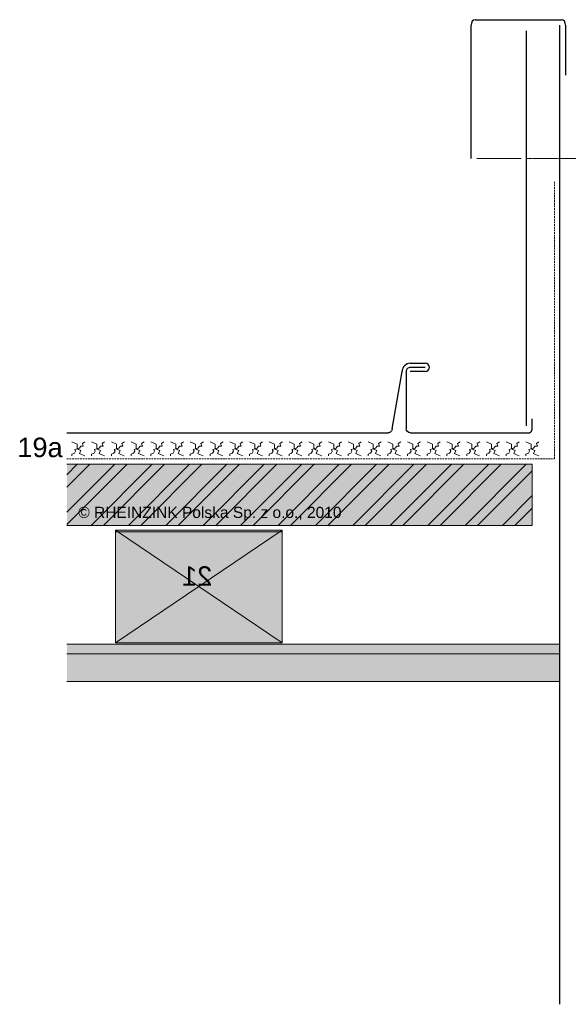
# Model space of a CAD drawing. Header units: millimetres. Extents: x -1427 to 10229, y -1578 to 5221.
# Tile 117 of 135: x -1073 to -876, y 4172 to 4526. Entities that reach past the tile are written whole.
import ezdxf

# ---------------------------------------------------------------- set-up
doc = ezdxf.new("R2010")
doc.units = ezdxf.units.MM
doc.linetypes.add('STRICHLINIE2', pattern=[9.525, 6.35, -3.175])
doc.linetypes.add('STRICHLINIEX2', pattern=[38.1, 25.4, -12.7])
for name, color, linetype, lineweight in [('Brettholz Seitenansicht Holzmaserung', 253, 'Continuous', 15), ('Holzwerkstoffplatte Schnittschraffur', 253, 'Continuous', 15), ('Holzwerkstoffplatte Umrisslinie', 7, 'Continuous', 9), ('Kantholz Ansicht Holzmaserung', 253, 'Continuous', 15), ('Kantholz Umrisslinie', 7, 'Continuous', 9), ('KOPIERRECHT', 7, 'Continuous', 15), ('strukturierte Trennlage', 7, 'STRICHLINIE2', 15), ('strukturierte Trennlage (X)', 7, 'Continuous', 15), ('Tragwerk Schraffur', 253, 'Continuous', 15), ('Tragwerk Umrisslinie', 7, 'Continuous', 9), ('Zink Ansicht', 7, 'Continuous', 20), ('Zink geschnitten Vollmaterial', 7, 'Continuous', 30)]:
    doc.layers.add(name, color=color, linetype=linetype, lineweight=lineweight)
doc.layers.add('LEGENDE', color=7, linetype='Continuous')
doc.layers.add('Schraffur Holz geschnitten', color=7, linetype='Continuous', true_color=0xf7dc9c)
doc.styles.get("Standard").update_dxf_attribs({"font": 'arial.ttf'})

# ---------------------------------------------------------------- blocks, each defined once
blk = doc.blocks.new('A$C00762BD1')
at = {"layer": 'Zink geschnitten Vollmaterial'}
for p, q in [((6.52, 23.53), (11.92, 23.53)), ((11.92, 22.06), (6.52, 22.06)), ((0, 0), (3.57, 20.58)), ((5.04, 20.58), (5.04, 0)), ((11.92, 20.58), (6.52, 20.58))]:
    blk.add_line(p, q, dxfattribs=at)
for centre, radius, start, end in [((6.52, 20.58), 2.95, 89.9998, 179.9999), ((6.52, 20.58), 1.47, 89.9998, 180.0186), ((11.92, 22.06), 1.47, 269.9998, 89.9998)]:
    blk.add_arc(centre, radius, start, end, dxfattribs=at)
blk = doc.blocks.new('A$C7AF71D8C')
at = {"layer": 'Zink geschnitten Vollmaterial'}
for centre, start, end in [((0, 1.47), 270.0002, 0.0002), ((7.99, 1.47), 180.0002, 270.0002)]:
    blk.add_arc(centre, 1.47, start, end, dxfattribs=at)
at = {"layer": 'Schraffur Holz geschnitten', "xscale": -1}
blk.add_blockref('A$C00762BD1', (6.52, 1.47), dxfattribs=at)

msp = doc.modelspace()

# ---------------------------------------------------------------- hatches: boundary and pattern name
at = {"layer": 'Holzwerkstoffplatte Schnittschraffur'}
h = msp.add_hatch(dxfattribs=at)
h.set_pattern_fill('ANSI32', color=256, style=0)
h.set_pattern_definition([(45, (-1068.182, 5266.54), (-6.73519, 6.73519), []), (45, (-1063.692, 5266.54), (-6.73519, 6.73519), [])])
h.paths.add_polyline_path([(-1053.23338, 4351.83328), (-957.32342, 4351.83328), (-957.32342, 4344.97379), (-1053.23338, 4344.97379)], flags=24)
h.paths.add_polyline_path([(-888.76545, 4344.14844), (-888.76545, 4366.14844), (-1056.34811, 4366.14844), (-1056.34811, 4344.14844)])
at = {"layer": 'Schraffur Holz geschnitten'}
h = msp.add_hatch(color=256, dxfattribs=at)
h.paths.add_polyline_path([(-1053.23338, 4351.83328), (-957.32342, 4351.83328), (-957.32342, 4344.97379), (-1053.23338, 4344.97379)], flags=24)
h.paths.add_polyline_path([(-888.76545, 4344.14844), (-888.76545, 4366.14844), (-1056.34811, 4366.14844), (-1056.34811, 4344.14844)])
h = msp.add_hatch(color=256, dxfattribs=at)
h.paths.add_polyline_path([(-1008.82145, 4322.14953), (-1038.87745, 4301.85753), (-1038.87745, 4342.44153)])
h.paths.add_polyline_path([(-978.76545, 4301.85753), (-1038.87745, 4301.85753), (-1008.82145, 4322.14953)])
h.paths.add_polyline_path([(-1008.82145, 4322.14953), (-1038.87745, 4342.44153), (-978.76545, 4342.44153)])
h.paths.add_polyline_path([(-978.76545, 4301.85753), (-1008.82145, 4322.14953), (-978.76545, 4342.44153)])
at = {"layer": 'Tragwerk Schraffur'}
for points in [[(-1056.34811, 4301.43299), (-1056.34811, 4291.43299), (-878.76545, 4291.43299), (-878.76545, 4301.43299)], [(-1056.34811, 4297.95244), (-1056.34811, 4287.95244), (-878.76545, 4287.95244), (-878.76545, 4297.95244)]]:
    msp.add_hatch(color=256, dxfattribs=at).paths.add_polyline_path(points)

# ---------------------------------------------------------------- linework, layer by layer
at = {"layer": 'Holzwerkstoffplatte Umrisslinie'}
for p, q in [((-888.76545, 4371.83575), (-888.76545, 4371.60578)), ((-888.76545, 4366.14844), (-1056.34811, 4366.14844)), ((-888.76545, 4366.14844), (-888.76545, 4344.14844)), ((-878.76545, 4344.14844), (-878.76545, 4366.14844)), ((-888.76545, 4344.14844), (-1056.34811, 4344.14844))]:
    msp.add_line(p, q, dxfattribs=at)
at = {"layer": 'Kantholz Ansicht Holzmaserung'}
for p, q in [((-1038.87745, 4301.85753), (-978.76545, 4342.44153)), ((-1038.87745, 4342.44153), (-978.76545, 4301.85753))]:
    msp.add_line(p, q, dxfattribs=at)
at = {"layer": 'Kantholz Umrisslinie'}
for p, q in [((-1038.87745, 4301.85753), (-1038.87745, 4342.44153)), ((-978.76545, 4342.44153), (-1038.87745, 4342.44153)), ((-978.76545, 4301.85753), (-978.76545, 4342.44153)), ((-1038.76545, 4341.85753), (-978.76545, 4341.85753)), ((-978.76545, 4341.85753), (-1038.76545, 4341.85753)), ((-978.76545, 4301.85753), (-1038.87745, 4301.85753))]:
    msp.add_line(p, q, dxfattribs=at)
at = {"layer": 'strukturierte Trennlage', "ltscale": 0.1}
for p, q in [((-880.76545, 4368.16358), (-880.76545, 4468.16358)), ((-1056.34811, 4368.16358), (-880.76545, 4368.16358))]:
    msp.add_line(p, q, dxfattribs=at)
at = {"layer": 'strukturierte Trennlage (X)'}
for p, q in [((-1054.53971, 4374.17103), (-1052.67271, 4373.4318)), ((-1050.76155, 4373.58469), (-1049.8442, 4374.17103)), ((-1047.43022, 4374.17103), (-1045.56322, 4373.4318)), ((-1043.65207, 4373.58469), (-1042.73472, 4374.17103)), ((-1040.32074, 4374.17103), (-1038.45374, 4373.4318)), ((-1036.54258, 4373.58469), (-1035.62523, 4374.17103)), ((-1033.21125, 4374.17103), (-1031.34425, 4373.4318)), ((-1029.4331, 4373.58469), (-1028.51575, 4374.17103)), ((-1026.10177, 4374.17103), (-1024.23476, 4373.4318)), ((-1022.32361, 4373.58469), (-1021.40626, 4374.17103)), ((-1018.99228, 4374.17103), (-1017.12528, 4373.4318)), ((-1015.21413, 4373.58469), (-1014.29678, 4374.17103)), ((-1011.8828, 4374.17103), (-1010.01579, 4373.4318)), ((-1008.10464, 4373.58469), (-1007.18729, 4374.17103)), ((-1004.77331, 4374.17103), (-1002.90631, 4373.4318)), ((-1000.99516, 4373.58469), (-1000.07781, 4374.17103)), ((-997.66383, 4374.17103), (-995.79682, 4373.4318)), ((-993.88567, 4373.58469), (-992.96832, 4374.17103)), ((-990.55434, 4374.17103), (-988.68734, 4373.4318)), ((-986.77619, 4373.58469), (-985.85884, 4374.17103)), ((-983.44486, 4374.17103), (-981.57785, 4373.4318)), ((-979.6667, 4373.58469), (-978.74935, 4374.17103)), ((-976.33537, 4374.17103), (-974.46837, 4373.4318)), ((-972.55722, 4373.58469), (-971.63987, 4374.17103)), ((-969.22589, 4374.17103), (-967.35888, 4373.4318)), ((-965.44773, 4373.58469), (-964.53038, 4374.17103)), ((-962.1164, 4374.17103), (-960.2494, 4373.4318)), ((-958.33825, 4373.58469), (-957.4209, 4374.17103)), ((-955.00692, 4374.17103), (-953.13991, 4373.4318)), ((-951.22876, 4373.58469), (-950.31141, 4374.17103)), ((-947.89743, 4374.17103), (-946.03043, 4373.4318)), ((-944.11928, 4373.58469), (-943.20193, 4374.17103)), ((-940.78795, 4374.17103), (-938.92094, 4373.4318)), ((-937.00979, 4373.58469), (-936.09244, 4374.17103)), ((-933.67846, 4374.17103), (-931.81146, 4373.4318)), ((-929.90031, 4373.58469), (-928.98296, 4374.17103)), ((-926.56898, 4374.17103), (-924.70197, 4373.4318)), ((-922.79082, 4373.58469), (-921.87347, 4374.17103)), ((-919.45949, 4374.17103), (-917.59249, 4373.4318)), ((-915.68134, 4373.58469), (-914.76399, 4374.17103)), ((-912.35001, 4374.17103), (-910.483, 4373.4318)), ((-908.57185, 4373.58469), (-907.6545, 4374.17103)), ((-905.24052, 4374.17103), (-903.37352, 4373.4318)), ((-901.46237, 4373.58469), (-900.54502, 4374.17103)), ((-898.13104, 4374.17103), (-896.26403, 4373.4318)), ((-894.35288, 4373.58469), (-893.43553, 4374.17103)), ((-891.02155, 4374.17103), (-889.15455, 4373.4318)), ((-887.2434, 4373.58469), (-886.32605, 4374.17103)), ((-1053.64103, 4370.0938), (-1053.20783, 4370.88371)), ((-1053.48813, 4371.52073), (-1051.8318, 4371.95391)), ((-1053.20783, 4370.88371), (-1053.48813, 4371.52073)), ((-1052.67271, 4373.4318), (-1052.67271, 4371.95391)), ((-1052.67271, 4371.95391), (-1052.18855, 4371.52073)), ((-1052.18855, 4371.52073), (-1051.34764, 4371.164)), ((-1051.34764, 4371.164), (-1051.839, 4370.00574)), ((-1051.8318, 4371.95391), (-1051.29668, 4372.69285)), ((-1051.29668, 4372.69285), (-1050.43029, 4372.69285)), ((-1050.43029, 4372.69285), (-1050.76155, 4373.58469)), ((-1046.53154, 4370.0938), (-1046.09834, 4370.88371)), ((-1046.37865, 4371.52073), (-1044.72232, 4371.95391)), ((-1046.09834, 4370.88371), (-1046.37865, 4371.52073)), ((-1045.56322, 4373.4318), (-1045.56322, 4371.95391)), ((-1045.56322, 4371.95391), (-1045.07906, 4371.52073)), ((-1045.07906, 4371.52073), (-1044.23816, 4371.164)), ((-1044.23816, 4371.164), (-1044.72952, 4370.00574)), ((-1044.72232, 4371.95391), (-1044.18719, 4372.69285)), ((-1044.18719, 4372.69285), (-1043.3208, 4372.69285)), ((-1043.3208, 4372.69285), (-1043.65207, 4373.58469)), ((-1039.42206, 4370.0938), (-1038.98886, 4370.88371)), ((-1039.26916, 4371.52073), (-1037.61283, 4371.95391)), ((-1038.98886, 4370.88371), (-1039.26916, 4371.52073)), ((-1038.45374, 4373.4318), (-1038.45374, 4371.95391)), ((-1038.45374, 4371.95391), (-1037.96958, 4371.52073)), ((-1037.96958, 4371.52073), (-1037.12867, 4371.164)), ((-1037.12867, 4371.164), (-1037.62003, 4370.00574)), ((-1037.61283, 4371.95391), (-1037.07771, 4372.69285)), ((-1037.07771, 4372.69285), (-1036.21132, 4372.69285)), ((-1036.21132, 4372.69285), (-1036.54258, 4373.58469)), ((-1032.31257, 4370.0938), (-1031.87937, 4370.88371)), ((-1032.15968, 4371.52073), (-1030.50335, 4371.95391)), ((-1031.87937, 4370.88371), (-1032.15968, 4371.52073)), ((-1031.34425, 4373.4318), (-1031.34425, 4371.95391)), ((-1031.34425, 4371.95391), (-1030.86009, 4371.52073)), ((-1030.86009, 4371.52073), (-1030.01919, 4371.164)), ((-1030.01919, 4371.164), (-1030.51055, 4370.00574)), ((-1030.50335, 4371.95391), (-1029.96822, 4372.69285)), ((-1029.96822, 4372.69285), (-1029.10183, 4372.69285)), ((-1029.10183, 4372.69285), (-1029.4331, 4373.58469)), ((-1025.20309, 4370.0938), (-1024.76989, 4370.88371)), ((-1025.05019, 4371.52073), (-1023.39386, 4371.95391)), ((-1024.76989, 4370.88371), (-1025.05019, 4371.52073)), ((-1024.23476, 4373.4318), (-1024.23476, 4371.95391)), ((-1024.23476, 4371.95391), (-1023.75061, 4371.52073)), ((-1023.75061, 4371.52073), (-1022.9097, 4371.164)), ((-1022.9097, 4371.164), (-1023.40106, 4370.00574)), ((-1023.39386, 4371.95391), (-1022.85874, 4372.69285)), ((-1022.85874, 4372.69285), (-1021.99235, 4372.69285)), ((-1021.99235, 4372.69285), (-1022.32361, 4373.58469)), ((-1018.0936, 4370.0938), (-1017.6604, 4370.88371)), ((-1017.94071, 4371.52073), (-1016.28438, 4371.95391)), ((-1017.6604, 4370.88371), (-1017.94071, 4371.52073)), ((-1017.12528, 4373.4318), (-1017.12528, 4371.95391)), ((-1017.12528, 4371.95391), (-1016.64112, 4371.52073)), ((-1016.64112, 4371.52073), (-1015.80022, 4371.164)), ((-1015.80022, 4371.164), (-1016.29158, 4370.00574)), ((-1016.28438, 4371.95391), (-1015.74925, 4372.69285)), ((-1015.74925, 4372.69285), (-1014.88286, 4372.69285)), ((-1014.88286, 4372.69285), (-1015.21413, 4373.58469)), ((-1010.98412, 4370.0938), (-1010.55092, 4370.88371)), ((-1010.83122, 4371.52073), (-1009.17489, 4371.95391)), ((-1010.55092, 4370.88371), (-1010.83122, 4371.52073)), ((-1010.01579, 4373.4318), (-1010.01579, 4371.95391)), ((-1010.01579, 4371.95391), (-1009.53164, 4371.52073)), ((-1009.53164, 4371.52073), (-1008.69073, 4371.164)), ((-1008.69073, 4371.164), (-1009.18209, 4370.00574)), ((-1009.17489, 4371.95391), (-1008.63977, 4372.69285)), ((-1008.63977, 4372.69285), (-1007.77338, 4372.69285)), ((-1007.77338, 4372.69285), (-1008.10464, 4373.58469)), ((-1003.87463, 4370.0938), (-1003.44143, 4370.88371)), ((-1003.72174, 4371.52073), (-1002.06541, 4371.95391)), ((-1003.44143, 4370.88371), (-1003.72174, 4371.52073)), ((-1002.90631, 4373.4318), (-1002.90631, 4371.95391)), ((-1002.90631, 4371.95391), (-1002.42215, 4371.52073)), ((-1002.42215, 4371.52073), (-1001.58125, 4371.164)), ((-1001.58125, 4371.164), (-1002.07261, 4370.00574)), ((-1002.06541, 4371.95391), (-1001.53028, 4372.69285)), ((-1001.53028, 4372.69285), (-1000.66389, 4372.69285)), ((-1000.66389, 4372.69285), (-1000.99516, 4373.58469)), ((-996.76515, 4370.0938), (-996.33195, 4370.88371)), ((-996.61225, 4371.52073), (-994.95592, 4371.95391)), ((-996.33195, 4370.88371), (-996.61225, 4371.52073)), ((-995.79682, 4373.4318), (-995.79682, 4371.95391)), ((-995.79682, 4371.95391), (-995.31267, 4371.52073)), ((-995.31267, 4371.52073), (-994.47176, 4371.164)), ((-994.47176, 4371.164), (-994.96312, 4370.00574)), ((-994.95592, 4371.95391), (-994.4208, 4372.69285)), ((-994.4208, 4372.69285), (-993.55441, 4372.69285)), ((-993.55441, 4372.69285), (-993.88567, 4373.58469)), ((-989.65566, 4370.0938), (-989.22246, 4370.88371)), ((-989.50277, 4371.52073), (-987.84644, 4371.95391)), ((-989.22246, 4370.88371), (-989.50277, 4371.52073)), ((-988.68734, 4373.4318), (-988.68734, 4371.95391)), ((-988.68734, 4371.95391), (-988.20318, 4371.52073)), ((-988.20318, 4371.52073), (-987.36228, 4371.164)), ((-987.36228, 4371.164), (-987.85364, 4370.00574)), ((-987.84644, 4371.95391), (-987.31131, 4372.69285)), ((-987.31131, 4372.69285), (-986.44492, 4372.69285)), ((-986.44492, 4372.69285), (-986.77619, 4373.58469)), ((-982.54618, 4370.0938), (-982.11298, 4370.88371)), ((-982.39328, 4371.52073), (-980.73695, 4371.95391)), ((-982.11298, 4370.88371), (-982.39328, 4371.52073)), ((-981.57785, 4373.4318), (-981.57785, 4371.95391)), ((-981.57785, 4371.95391), (-981.0937, 4371.52073)), ((-981.0937, 4371.52073), (-980.25279, 4371.164)), ((-980.25279, 4371.164), (-980.74415, 4370.00574)), ((-980.73695, 4371.95391), (-980.20183, 4372.69285)), ((-980.20183, 4372.69285), (-979.33544, 4372.69285)), ((-979.33544, 4372.69285), (-979.6667, 4373.58469)), ((-975.43669, 4370.0938), (-975.00349, 4370.88371)), ((-975.2838, 4371.52073), (-973.62747, 4371.95391)), ((-975.00349, 4370.88371), (-975.2838, 4371.52073)), ((-974.46837, 4373.4318), (-974.46837, 4371.95391)), ((-974.46837, 4371.95391), (-973.98421, 4371.52073)), ((-973.98421, 4371.52073), (-973.14331, 4371.164)), ((-973.14331, 4371.164), (-973.63467, 4370.00574)), ((-973.62747, 4371.95391), (-973.09234, 4372.69285)), ((-973.09234, 4372.69285), (-972.22595, 4372.69285)), ((-972.22595, 4372.69285), (-972.55722, 4373.58469)), ((-968.32721, 4370.0938), (-967.89401, 4370.88371)), ((-968.17431, 4371.52073), (-966.51798, 4371.95391)), ((-967.89401, 4370.88371), (-968.17431, 4371.52073)), ((-967.35888, 4373.4318), (-967.35888, 4371.95391)), ((-967.35888, 4371.95391), (-966.87473, 4371.52073)), ((-966.87473, 4371.52073), (-966.03382, 4371.164)), ((-966.03382, 4371.164), (-966.52518, 4370.00574)), ((-966.51798, 4371.95391), (-965.98286, 4372.69285)), ((-965.98286, 4372.69285), (-965.11647, 4372.69285)), ((-965.11647, 4372.69285), (-965.44773, 4373.58469)), ((-961.21772, 4370.0938), (-960.78452, 4370.88371)), ((-961.06483, 4371.52073), (-959.4085, 4371.95391)), ((-960.78452, 4370.88371), (-961.06483, 4371.52073)), ((-960.2494, 4373.4318), (-960.2494, 4371.95391)), ((-960.2494, 4371.95391), (-959.76524, 4371.52073)), ((-959.76524, 4371.52073), (-958.92434, 4371.164)), ((-958.92434, 4371.164), (-959.4157, 4370.00574)), ((-959.4085, 4371.95391), (-958.87337, 4372.69285)), ((-958.87337, 4372.69285), (-958.00698, 4372.69285)), ((-958.00698, 4372.69285), (-958.33825, 4373.58469)), ((-954.10824, 4370.0938), (-953.67504, 4370.88371)), ((-953.95534, 4371.52073), (-952.29901, 4371.95391)), ((-953.67504, 4370.88371), (-953.95534, 4371.52073)), ((-953.13991, 4373.4318), (-953.13991, 4371.95391)), ((-953.13991, 4371.95391), (-952.65576, 4371.52073)), ((-952.65576, 4371.52073), (-951.81485, 4371.164)), ((-951.81485, 4371.164), (-952.30621, 4370.00574)), ((-952.29901, 4371.95391), (-951.76389, 4372.69285)), ((-951.76389, 4372.69285), (-950.8975, 4372.69285)), ((-950.8975, 4372.69285), (-951.22876, 4373.58469)), ((-946.99875, 4370.0938), (-946.56555, 4370.88371)), ((-946.84586, 4371.52073), (-945.18952, 4371.95391)), ((-946.56555, 4370.88371), (-946.84586, 4371.52073)), ((-946.03043, 4373.4318), (-946.03043, 4371.95391)), ((-946.03043, 4371.95391), (-945.54627, 4371.52073)), ((-945.54627, 4371.52073), (-944.70537, 4371.164)), ((-944.70537, 4371.164), (-945.19673, 4370.00574)), ((-945.18952, 4371.95391), (-944.6544, 4372.69285)), ((-944.6544, 4372.69285), (-943.78801, 4372.69285)), ((-943.78801, 4372.69285), (-944.11928, 4373.58469)), ((-939.88927, 4370.0938), (-939.45607, 4370.88371)), ((-939.73637, 4371.52073), (-938.08004, 4371.95391)), ((-939.45607, 4370.88371), (-939.73637, 4371.52073)), ((-938.92094, 4373.4318), (-938.92094, 4371.95391)), ((-938.92094, 4371.95391), (-938.43679, 4371.52073)), ((-938.43679, 4371.52073), (-937.59588, 4371.164)), ((-937.59588, 4371.164), (-938.08724, 4370.00574)), ((-938.08004, 4371.95391), (-937.54492, 4372.69285)), ((-937.54492, 4372.69285), (-936.67853, 4372.69285)), ((-936.67853, 4372.69285), (-937.00979, 4373.58469)), ((-932.77978, 4370.0938), (-932.34658, 4370.88371)), ((-932.62689, 4371.52073), (-930.97055, 4371.95391)), ((-932.34658, 4370.88371), (-932.62689, 4371.52073)), ((-931.81146, 4373.4318), (-931.81146, 4371.95391)), ((-931.81146, 4371.95391), (-931.3273, 4371.52073)), ((-931.3273, 4371.52073), (-930.4864, 4371.164)), ((-930.4864, 4371.164), (-930.97776, 4370.00574)), ((-930.97055, 4371.95391), (-930.43543, 4372.69285)), ((-930.43543, 4372.69285), (-929.56904, 4372.69285)), ((-929.56904, 4372.69285), (-929.90031, 4373.58469)), ((-925.6703, 4370.0938), (-925.2371, 4370.88371)), ((-925.5174, 4371.52073), (-923.86107, 4371.95391)), ((-925.2371, 4370.88371), (-925.5174, 4371.52073)), ((-924.70197, 4373.4318), (-924.70197, 4371.95391)), ((-924.70197, 4371.95391), (-924.21782, 4371.52073)), ((-924.21782, 4371.52073), (-923.37691, 4371.164)), ((-923.37691, 4371.164), (-923.86827, 4370.00574)), ((-923.86107, 4371.95391), (-923.32595, 4372.69285)), ((-923.32595, 4372.69285), (-922.45956, 4372.69285)), ((-922.45956, 4372.69285), (-922.79082, 4373.58469)), ((-918.56081, 4370.0938), (-918.12761, 4370.88371)), ((-918.40792, 4371.52073), (-916.75158, 4371.95391)), ((-918.12761, 4370.88371), (-918.40792, 4371.52073)), ((-917.59249, 4373.4318), (-917.59249, 4371.95391)), ((-917.59249, 4371.95391), (-917.10833, 4371.52073)), ((-917.10833, 4371.52073), (-916.26743, 4371.164)), ((-916.26743, 4371.164), (-916.75879, 4370.00574)), ((-916.75158, 4371.95391), (-916.21646, 4372.69285)), ((-916.21646, 4372.69285), (-915.35007, 4372.69285)), ((-915.35007, 4372.69285), (-915.68134, 4373.58469)), ((-911.45133, 4370.0938), (-911.01813, 4370.88371)), ((-911.29843, 4371.52073), (-909.6421, 4371.95391)), ((-911.01813, 4370.88371), (-911.29843, 4371.52073)), ((-910.483, 4373.4318), (-910.483, 4371.95391)), ((-910.483, 4371.95391), (-909.99885, 4371.52073)), ((-909.99885, 4371.52073), (-909.15794, 4371.164)), ((-909.15794, 4371.164), (-909.6493, 4370.00574)), ((-909.6421, 4371.95391), (-909.10698, 4372.69285)), ((-909.10698, 4372.69285), (-908.24059, 4372.69285)), ((-908.24059, 4372.69285), (-908.57185, 4373.58469)), ((-904.34184, 4370.0938), (-903.90864, 4370.88371)), ((-904.18895, 4371.52073), (-902.53261, 4371.95391)), ((-903.90864, 4370.88371), (-904.18895, 4371.52073)), ((-903.37352, 4373.4318), (-903.37352, 4371.95391)), ((-903.37352, 4371.95391), (-902.88936, 4371.52073)), ((-902.88936, 4371.52073), (-902.04846, 4371.164)), ((-902.04846, 4371.164), (-902.53982, 4370.00574)), ((-902.53261, 4371.95391), (-901.99749, 4372.69285)), ((-901.99749, 4372.69285), (-901.1311, 4372.69285)), ((-901.1311, 4372.69285), (-901.46237, 4373.58469)), ((-897.23236, 4370.0938), (-896.79916, 4370.88371)), ((-897.07946, 4371.52073), (-895.42313, 4371.95391)), ((-896.79916, 4370.88371), (-897.07946, 4371.52073)), ((-896.26403, 4373.4318), (-896.26403, 4371.95391)), ((-896.26403, 4371.95391), (-895.77988, 4371.52073)), ((-895.77988, 4371.52073), (-894.93897, 4371.164)), ((-894.93897, 4371.164), (-895.43033, 4370.00574)), ((-895.42313, 4371.95391), (-894.88801, 4372.69285)), ((-894.88801, 4372.69285), (-894.02162, 4372.69285)), ((-894.02162, 4372.69285), (-894.35288, 4373.58469)), ((-890.12287, 4370.0938), (-889.68967, 4370.88371)), ((-889.96998, 4371.52073), (-888.31364, 4371.95391)), ((-889.68967, 4370.88371), (-889.96998, 4371.52073)), ((-889.15455, 4373.4318), (-889.15455, 4371.95391)), ((-889.15455, 4371.95391), (-888.67039, 4371.52073)), ((-888.67039, 4371.52073), (-887.82949, 4371.164)), ((-887.82949, 4371.164), (-888.32085, 4370.00574)), ((-888.31364, 4371.95391), (-887.77852, 4372.69285)), ((-887.77852, 4372.69285), (-886.91213, 4372.69285)), ((-886.91213, 4372.69285), (-887.2434, 4373.58469)), ((-1054.53971, 4369.81351), (-1053.64103, 4370.0938)), ((-1054.53971, 4369.16358), (-1054.53971, 4369.81351)), ((-1051.839, 4370.00574), (-1051.09433, 4369.68983)), ((-1051.09433, 4369.68983), (-1049.89516, 4369.16358)), ((-1047.43022, 4369.81351), (-1046.53154, 4370.0938)), ((-1047.43022, 4369.16358), (-1047.43022, 4369.81351)), ((-1044.72952, 4370.00574), (-1043.98484, 4369.68983)), ((-1043.98484, 4369.68983), (-1042.78568, 4369.16358)), ((-1040.32074, 4369.81351), (-1039.42206, 4370.0938)), ((-1040.32074, 4369.16358), (-1040.32074, 4369.81351)), ((-1037.62003, 4370.00574), (-1036.87536, 4369.68983)), ((-1036.87536, 4369.68983), (-1035.67619, 4369.16358)), ((-1033.21125, 4369.81351), (-1032.31257, 4370.0938)), ((-1033.21125, 4369.16358), (-1033.21125, 4369.81351)), ((-1030.51055, 4370.00574), (-1029.76587, 4369.68983)), ((-1029.76587, 4369.68983), (-1028.56671, 4369.16358)), ((-1026.10177, 4369.81351), (-1025.20309, 4370.0938)), ((-1026.10177, 4369.16358), (-1026.10177, 4369.81351)), ((-1023.40106, 4370.00574), (-1022.65639, 4369.68983)), ((-1022.65639, 4369.68983), (-1021.45722, 4369.16358)), ((-1018.99228, 4369.81351), (-1018.0936, 4370.0938)), ((-1018.99228, 4369.16358), (-1018.99228, 4369.81351)), ((-1016.29158, 4370.00574), (-1015.5469, 4369.68983)), ((-1015.5469, 4369.68983), (-1014.34774, 4369.16358)), ((-1011.8828, 4369.81351), (-1010.98412, 4370.0938)), ((-1011.8828, 4369.16358), (-1011.8828, 4369.81351)), ((-1009.18209, 4370.00574), (-1008.43741, 4369.68983)), ((-1008.43741, 4369.68983), (-1007.23825, 4369.16358)), ((-1004.77331, 4369.81351), (-1003.87463, 4370.0938)), ((-1004.77331, 4369.16358), (-1004.77331, 4369.81351)), ((-1002.07261, 4370.00574), (-1001.32793, 4369.68983)), ((-1001.32793, 4369.68983), (-1000.12877, 4369.16358)), ((-997.66383, 4369.81351), (-996.76515, 4370.0938)), ((-997.66383, 4369.16358), (-997.66383, 4369.81351)), ((-994.96312, 4370.00574), (-994.21844, 4369.68983)), ((-994.21844, 4369.68983), (-993.01928, 4369.16358)), ((-990.55434, 4369.81351), (-989.65566, 4370.0938)), ((-990.55434, 4369.16358), (-990.55434, 4369.81351)), ((-987.85364, 4370.00574), (-987.10896, 4369.68983)), ((-987.10896, 4369.68983), (-985.9098, 4369.16358)), ((-983.44486, 4369.81351), (-982.54618, 4370.0938)), ((-983.44486, 4369.16358), (-983.44486, 4369.81351)), ((-980.74415, 4370.00574), (-979.99947, 4369.68983)), ((-979.99947, 4369.68983), (-978.80031, 4369.16358)), ((-976.33537, 4369.81351), (-975.43669, 4370.0938)), ((-976.33537, 4369.16358), (-976.33537, 4369.81351)), ((-973.63467, 4370.00574), (-972.88999, 4369.68983)), ((-972.88999, 4369.68983), (-971.69083, 4369.16358)), ((-969.22589, 4369.81351), (-968.32721, 4370.0938)), ((-969.22589, 4369.16358), (-969.22589, 4369.81351)), ((-966.52518, 4370.00574), (-965.7805, 4369.68983)), ((-965.7805, 4369.68983), (-964.58134, 4369.16358)), ((-962.1164, 4369.81351), (-961.21772, 4370.0938)), ((-962.1164, 4369.16358), (-962.1164, 4369.81351)), ((-959.4157, 4370.00574), (-958.67102, 4369.68983)), ((-958.67102, 4369.68983), (-957.47186, 4369.16358)), ((-955.00692, 4369.81351), (-954.10824, 4370.0938)), ((-955.00692, 4369.16358), (-955.00692, 4369.81351)), ((-952.30621, 4370.00574), (-951.56153, 4369.68983)), ((-951.56153, 4369.68983), (-950.36237, 4369.16358)), ((-947.89743, 4369.81351), (-946.99875, 4370.0938)), ((-947.89743, 4369.16358), (-947.89743, 4369.81351)), ((-945.19673, 4370.00574), (-944.45205, 4369.68983)), ((-944.45205, 4369.68983), (-943.25289, 4369.16358)), ((-940.78795, 4369.81351), (-939.88927, 4370.0938)), ((-940.78795, 4369.16358), (-940.78795, 4369.81351)), ((-938.08724, 4370.00574), (-937.34256, 4369.68983)), ((-937.34256, 4369.68983), (-936.1434, 4369.16358)), ((-933.67846, 4369.81351), (-932.77978, 4370.0938)), ((-933.67846, 4369.16358), (-933.67846, 4369.81351)), ((-930.97776, 4370.00574), (-930.23308, 4369.68983)), ((-930.23308, 4369.68983), (-929.03392, 4369.16358)), ((-926.56898, 4369.81351), (-925.6703, 4370.0938)), ((-926.56898, 4369.16358), (-926.56898, 4369.81351)), ((-923.86827, 4370.00574), (-923.12359, 4369.68983)), ((-923.12359, 4369.68983), (-921.92443, 4369.16358)), ((-919.45949, 4369.81351), (-918.56081, 4370.0938)), ((-919.45949, 4369.16358), (-919.45949, 4369.81351)), ((-916.75879, 4370.00574), (-916.01411, 4369.68983)), ((-916.01411, 4369.68983), (-914.81495, 4369.16358)), ((-912.35001, 4369.81351), (-911.45133, 4370.0938)), ((-912.35001, 4369.16358), (-912.35001, 4369.81351)), ((-909.6493, 4370.00574), (-908.90462, 4369.68983)), ((-908.90462, 4369.68983), (-907.70546, 4369.16358)), ((-905.24052, 4369.81351), (-904.34184, 4370.0938)), ((-905.24052, 4369.16358), (-905.24052, 4369.81351)), ((-902.53982, 4370.00574), (-901.79514, 4369.68983)), ((-901.79514, 4369.68983), (-900.59598, 4369.16358)), ((-898.13104, 4369.81351), (-897.23236, 4370.0938)), ((-898.13104, 4369.16358), (-898.13104, 4369.81351)), ((-895.43033, 4370.00574), (-894.68565, 4369.68983)), ((-894.68565, 4369.68983), (-893.48649, 4369.16358)), ((-891.02155, 4369.81351), (-890.12287, 4370.0938)), ((-891.02155, 4369.16358), (-891.02155, 4369.81351)), ((-888.32085, 4370.00574), (-887.57617, 4369.68983)), ((-887.57617, 4369.68983), (-886.37701, 4369.16358))]:
    msp.add_line(p, q, dxfattribs=at)
at = {"layer": 'Tragwerk Umrisslinie'}
for p, q in [((-1056.34811, 4301.43299), (-878.76545, 4301.43299)), ((-1056.34811, 4297.95244), (-878.76545, 4297.95244)), ((-1056.34811, 4287.95244), (-878.76545, 4287.95244))]:
    msp.add_line(p, q, dxfattribs=at)
at = {"layer": 'Zink Ansicht'}
msp.add_line((-908.76545, 4476.2011), (-892.76545, 4476.2011), dxfattribs=at)
at = {"layer": 'Zink Ansicht', "linetype": 'STRICHLINIEX2', "ltscale": 0.01}
msp.add_line((-890.76545, 4476.2011), (-809.42709, 4476.2011), dxfattribs=at)
at = {"layer": 'Zink geschnitten Vollmaterial'}
for p, q in [((-910.76545, 4476.2011), (-910.76545, 4524.2011)), ((-909.36627, 4526.2011), (-878.16462, 4526.2011)), ((-878.76545, 4171.73638), (-878.76545, 4524.2011)), ((-876.76545, 4524.2011), (-876.76545, 4506.2011)), ((-890.76545, 4379.99819), (-890.76545, 4522.2011)), ((-888.76545, 4379.49819), (-888.76545, 4382.49819)), ((-1056.34811, 4377.49819), (-940.67261, 4377.49819)), ((-932.69172, 4377.49819), (-889.72733, 4377.49819))]:
    msp.add_line(p, q, dxfattribs=at)
at = {"layer": 'Zink geschnitten Vollmaterial', "extrusion": (0.714545, 0, 0.699589)}
msp.add_arc((4524.2011, 636.18272, -649.78347), 2, 0, 90, dxfattribs=at)
at = {"layer": 'Zink geschnitten Vollmaterial', "extrusion": (-0.714545, 0, 0.699589)}
msp.add_arc((-4524.2011, -614.35439, 627.48847), 2, 90, 180, dxfattribs=at)
at = {"layer": 'Zink geschnitten Vollmaterial', "extrusion": (-0.876753, 0, 0.48094)}
msp.add_arc((-4379.49819, -427.90548, 780.07155), 2, 0.0000094, 90, dxfattribs=at)

# ---------------------------------------------------------------- block references
at = {"layer": 'Brettholz Seitenansicht Holzmaserung', "xscale": -1}
msp.add_blockref('A$C7AF71D8C', (-932.68243, 4377.49818), dxfattribs=at)

# ---------------------------------------------------------------- texts
at = {"layer": 'KOPIERRECHT', "insert": (-1052.23338, 4350.83328), "char_height": 4, "width": 110.993773, "attachment_point": 1}
msp.add_mtext('© RHEINZINK Polska Sp. z o.o., 2010', dxfattribs=at)
at = {"layer": 'LEGENDE', "insert": (-1074.176, 4375.73175), "char_height": 7, "width": 746.46, "attachment_point": 1}
msp.add_mtext('19a', dxfattribs=at)
at = {"layer": 'LEGENDE', "extrusion": (0, 0, -1), "insert": (-1003.99134, 4329.4012), "char_height": 7, "width": 746.46, "attachment_point": 1, "text_direction": (-1, 0, 0)}
msp.add_mtext('21', dxfattribs=at)

doc.saveas('drawing.dxf')
